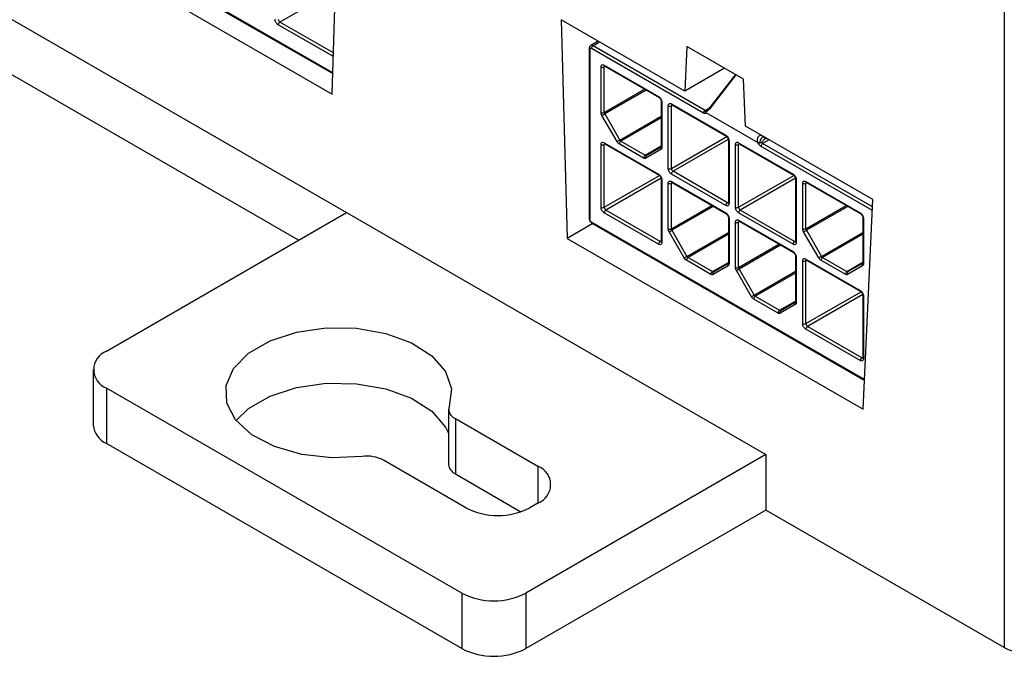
# Model space of a CAD drawing. Header units: millimetres. Extents: x 25 to 1093, y 25 to 838.
# Tile 5 of 16: x 117 to 160, y 349 to 378. Entities that reach past the tile are written whole.
import ezdxf

# ---------------------------------------------------------------- set-up
doc = ezdxf.new("R2010")
doc.units = ezdxf.units.MM

msp = doc.modelspace()

# ---------------------------------------------------------------- linework, layer by layer
at = {"ltscale": 4}
for p, q in [((160.219, 393.834), (160.219, 349.789)), ((107.26, 382.811), (131.154, 369.018)), ((130.546, 375.199), (118.663, 382.058)), ((118.684, 382.013), (130.545, 375.165)), ((130.515, 374.26), (130.77, 382.117)), ((117.775, 381.615), (130.515, 374.26)), ((129.039, 367.796), (107.267, 380.365)), ((130.652, 378.856), (128.209, 377.446)), ((130.542, 375.936), (128.138, 377.323)), ((130.574, 376.08), (128.209, 377.446)), ((146.103, 374.391), (140.632, 377.549)), ((140.632, 377.549), (140.907, 367.878)), ((142.278, 376.599), (141.947, 376.408)), ((142.047, 376.398), (142.337, 376.566)), ((146.996, 373.541), (142.047, 376.398)), ((146.195, 376.364), (146.103, 374.391)), ((148.69, 374.923), (146.195, 376.364)), ((141.876, 376.276), (141.876, 368.764)), ((141.905, 376.235), (141.905, 368.723)), ((146.926, 373.418), (141.976, 376.276)), ((142.542, 375.541), (144.946, 374.153)), ((142.583, 375.483), (142.542, 375.459)), ((142.562, 375.495), (144.966, 374.107)), ((142.4, 373.452), (142.4, 375.459)), ((142.542, 373.452), (142.542, 375.459)), ((147.858, 375.404), (146.103, 374.391)), ((148.335, 375.129), (147.235, 373.704)), ((147.277, 373.691), (148.371, 375.108)), ((148.782, 372.844), (148.69, 374.923)), ((142.542, 373.452), (144.322, 374.479)), ((144.392, 374.439), (142.562, 373.382)), ((145.058, 373.949), (145.058, 371.941)), ((145.087, 373.908), (145.087, 371.901)), ((145.37, 370.969), (145.37, 373.745)), ((145.511, 373.826), (147.916, 372.439)), ((145.553, 373.769), (145.511, 373.745)), ((145.511, 370.969), (145.511, 373.745)), ((145.532, 373.781), (147.936, 372.393)), ((143.107, 372.159), (142.442, 373.312)), ((142.562, 373.382), (143.228, 372.229)), ((146.996, 373.541), (147.266, 373.697)), ((147.244, 373.684), (147.041, 373.533)), ((149.349, 372.101), (147.048, 373.429)), ((143.228, 372.229), (145.058, 373.285)), ((145.058, 373.204), (143.278, 372.176)), ((154.412, 369.595), (148.782, 372.844)), ((142.4, 369.253), (142.4, 372.03)), ((142.542, 372.111), (144.946, 370.724)), ((142.583, 372.054), (142.542, 372.03)), ((142.542, 369.253), (142.542, 372.03)), ((142.562, 372.066), (144.966, 370.678)), ((144.28, 371.434), (143.207, 372.054)), ((143.278, 372.176), (144.351, 371.557)), ((145.511, 370.969), (147.955, 372.379)), ((148.025, 372.256), (145.582, 370.846)), ((148.028, 372.234), (148.028, 369.458)), ((148.057, 372.194), (148.057, 369.417)), ((148.34, 369.254), (148.34, 372.03)), ((148.481, 372.112), (150.885, 370.724)), ((148.523, 372.054), (148.481, 372.03)), ((148.481, 369.254), (148.481, 372.03)), ((148.502, 372.066), (150.906, 370.678)), ((149.497, 372.115), (149.648, 372.296)), ((149.552, 372.4), (149.54, 372.384)), ((149.832, 372.239), (149.542, 372.071)), ((154.396, 369.269), (149.542, 372.071)), ((149.648, 372.296), (149.674, 372.33)), ((149.648, 372.296), (149.69, 372.32)), ((149.728, 372.261), (149.685, 372.317)), ((144.351, 371.557), (145.058, 371.965)), ((145.046, 371.809), (144.38, 371.425)), ((144.401, 371.552), (145.056, 371.93)), ((145.043, 371.914), (145.054, 371.927)), ((154.389, 369.11), (149.471, 371.949)), ((147.916, 369.336), (145.511, 370.724)), ((147.986, 369.458), (145.582, 370.846)), ((142.542, 369.253), (144.985, 370.664)), ((145.055, 370.541), (142.612, 369.131)), ((145.058, 370.519), (145.058, 367.743)), ((145.087, 370.479), (145.087, 367.702)), ((145.37, 368.308), (145.37, 370.315)), ((145.511, 370.397), (147.916, 369.009)), ((145.553, 370.339), (145.511, 370.315)), ((145.511, 368.308), (145.511, 370.315)), ((145.532, 370.351), (147.936, 368.963)), ((148.481, 369.254), (150.925, 370.665)), ((150.995, 370.542), (148.552, 369.132)), ((150.997, 370.52), (150.997, 367.744)), ((151.027, 370.479), (151.027, 367.703)), ((151.31, 368.308), (151.31, 370.316)), ((151.451, 370.398), (153.855, 369.01)), ((151.492, 370.34), (151.451, 370.316)), ((151.451, 368.308), (151.451, 370.316)), ((151.472, 370.352), (153.876, 368.964)), ((147.986, 369.458), (148.028, 369.482)), ((153.98, 360.331), (154.412, 369.595)), ((120.546, 362.893), (131.154, 369.018)), ((131.154, 369.018), (149.687, 358.319)), ((144.946, 367.621), (142.542, 369.009)), ((145.016, 367.743), (142.612, 369.131)), ((145.511, 368.308), (147.292, 369.335)), ((147.362, 369.295), (145.532, 368.238)), ((150.885, 367.621), (148.481, 369.009)), ((150.956, 367.744), (148.552, 369.132)), ((151.451, 368.308), (153.231, 369.336)), ((153.302, 369.295), (151.472, 368.239)), ((142.037, 368.531), (140.907, 367.878)), ((154.041, 361.635), (141.976, 368.6)), ((141.997, 368.554), (154.039, 361.602)), ((148.028, 368.805), (148.028, 366.797)), ((148.057, 368.764), (148.057, 366.757)), ((148.34, 366.593), (148.34, 368.601)), ((148.481, 368.682), (150.885, 367.295)), ((148.523, 368.625), (148.481, 368.601)), ((148.481, 366.593), (148.481, 368.601)), ((148.502, 368.637), (150.906, 367.249)), ((153.967, 368.805), (153.967, 366.798)), ((153.997, 368.765), (153.997, 366.757)), ((146.077, 367.015), (145.411, 368.168)), ((145.532, 368.238), (146.198, 367.085)), ((146.198, 367.085), (148.028, 368.141)), ((152.017, 367.016), (151.351, 368.169)), ((151.472, 368.239), (152.137, 367.086)), ((152.137, 367.086), (153.967, 368.142)), ((140.907, 367.878), (153.98, 360.331)), ((145.016, 367.743), (145.058, 367.767)), ((148.028, 368.06), (146.248, 367.032)), ((150.956, 367.744), (150.997, 367.768)), ((153.967, 368.06), (152.187, 367.033)), ((148.481, 366.593), (150.261, 367.621)), ((150.332, 367.58), (148.502, 366.524)), ((147.25, 366.29), (146.177, 366.91)), ((146.248, 367.032), (147.321, 366.413)), ((147.321, 366.413), (148.028, 366.821)), ((147.371, 366.408), (148.025, 366.786)), ((148.013, 366.77), (148.023, 366.783)), ((150.997, 367.09), (150.997, 365.083)), ((151.027, 367.05), (151.027, 365.042)), ((151.31, 364.11), (151.31, 366.886)), ((151.451, 366.968), (153.855, 365.58)), ((151.492, 366.91), (151.451, 366.886)), ((151.451, 364.11), (151.451, 366.886)), ((151.472, 366.922), (153.876, 365.534)), ((153.19, 366.291), (152.117, 366.91)), ((152.187, 367.033), (153.26, 366.414)), ((153.26, 366.414), (153.967, 366.822)), ((153.31, 366.409), (153.965, 366.787)), ((153.953, 366.771), (153.963, 366.783)), ((148.016, 366.665), (147.35, 366.281)), ((149.047, 365.301), (148.381, 366.454)), ((148.502, 366.524), (149.168, 365.371)), ((149.168, 365.371), (150.997, 366.427)), ((150.997, 366.345), (149.218, 365.318)), ((153.955, 366.666), (153.29, 366.281)), ((151.451, 364.11), (153.895, 365.521)), ((150.22, 364.576), (149.147, 365.195)), ((149.218, 365.318), (150.29, 364.699)), ((150.29, 364.699), (150.997, 365.107)), ((150.34, 364.694), (150.995, 365.072)), ((150.983, 365.056), (150.993, 365.068)), ((153.965, 365.398), (151.522, 363.988)), ((153.967, 365.376), (153.967, 362.6)), ((153.997, 365.335), (153.997, 362.559)), ((150.985, 364.951), (150.32, 364.566)), ((153.855, 362.477), (151.451, 363.865)), ((153.926, 362.6), (151.522, 363.988)), ((153.926, 362.6), (153.967, 362.624)), ((119.96, 362.077), (119.96, 359.627)), ((136.25, 352.195), (120.546, 361.261)), ((120.546, 361.261), (120.546, 358.811)), ((135.665, 360.328), (135.665, 357.878)), ((135.963, 359.912), (139.609, 357.807)), ((135.963, 359.912), (135.963, 357.463)), ((136.25, 349.745), (120.546, 358.811)), ((136.427, 355.971), (132.783, 358.074)), ((149.687, 358.319), (139.079, 352.195)), ((149.687, 358.319), (149.687, 355.869)), ((139.609, 357.807), (139.609, 356.175)), ((135.963, 357.463), (138.856, 355.792)), ((139.609, 356.175), (139.255, 355.971)), ((149.687, 355.869), (139.079, 349.745)), ((160.219, 349.789), (149.687, 355.869)), ((136.25, 352.195), (136.25, 349.745)), ((139.079, 352.195), (139.079, 349.745))]:
    msp.add_line(p, q, dxfattribs=at)
at = {"ltscale": 4, "flags": 128}
for points in [[(142.442, 373.312), (142.453, 373.319), (142.466, 373.326), (142.481, 373.335), (142.498, 373.345), (142.515, 373.354), (142.531, 373.364), (142.547, 373.373), (142.562, 373.382)], [(143.107, 372.159), (143.118, 372.166), (143.132, 372.173), (143.147, 372.182), (143.163, 372.192), (143.18, 372.201), (143.197, 372.211), (143.213, 372.22), (143.228, 372.229)], [(144.378, 371.53), (144.388, 371.542), (144.401, 371.552)], [(144.401, 371.552), (144.396, 371.55), (144.391, 371.548)], [(145.411, 368.168), (145.422, 368.175), (145.436, 368.183), (145.451, 368.191), (145.467, 368.201), (145.484, 368.211), (145.501, 368.22), (145.517, 368.23), (145.532, 368.238)], [(151.351, 368.169), (151.362, 368.175), (151.376, 368.183), (151.391, 368.192), (151.407, 368.201), (151.424, 368.211), (151.441, 368.221), (151.457, 368.23), (151.472, 368.239)], [(146.077, 367.015), (146.088, 367.022), (146.102, 367.03), (146.117, 367.038), (146.133, 367.048), (146.15, 367.058), (146.167, 367.067), (146.183, 367.077), (146.198, 367.085)], [(152.017, 367.016), (152.028, 367.022), (152.041, 367.03), (152.056, 367.039), (152.073, 367.048), (152.09, 367.058), (152.107, 367.068), (152.123, 367.077), (152.137, 367.086)], [(147.347, 366.386), (147.358, 366.398), (147.371, 366.408)], [(147.371, 366.408), (147.365, 366.406), (147.361, 366.404)], [(148.381, 366.454), (148.392, 366.46), (148.406, 366.468), (148.421, 366.477), (148.437, 366.486), (148.454, 366.496), (148.471, 366.506), (148.487, 366.515), (148.502, 366.524)], [(153.287, 366.387), (153.297, 366.399), (153.31, 366.409)], [(153.31, 366.409), (153.305, 366.406), (153.3, 366.405)], [(149.047, 365.301), (149.058, 365.307), (149.071, 365.315), (149.087, 365.324), (149.103, 365.333), (149.12, 365.343), (149.137, 365.353), (149.153, 365.362), (149.168, 365.371)], [(150.317, 364.672), (150.328, 364.684), (150.34, 364.694)], [(150.34, 364.694), (150.335, 364.691), (150.33, 364.69)], [(131.845, 358.234), (130.502, 358.175), (129.18, 358.326), (127.976, 358.674), (126.977, 359.196), (126.255, 359.852), (125.863, 360.596), (125.829, 361.374), (126.156, 362.128), (126.82, 362.805), (127.773, 363.354), (128.945, 363.737), (130.252, 363.926), (131.599, 363.906), (132.887, 363.679), (134.024, 363.262), (134.927, 362.685), (135.53, 361.989), (135.79, 361.226), (135.687, 360.451)], [(126.271, 359.832), (126.82, 360.355), (127.773, 360.905), (128.945, 361.288), (130.252, 361.476), (131.599, 361.456), (132.887, 361.229), (134.024, 360.812), (134.927, 360.235), (135.53, 359.54), (135.665, 359.271)]]:
    msp.add_lwpolyline(points, dxfattribs=at)
at = {"ltscale": 16}
for centre, radius, start, end in [((128.292, 377.575), 0.154, 182.6055, 237.3945), ((128.292, 377.316), 0.154, 122.6055, 177.3945), ((141.988, 376.319), 0.0984, 53.6652, 115.419), ((142.129, 376.269), 0.154, 122.6055, 177.3945), ((130.694, 375.929), 0.152, 143.2333, 177.462), ((141.926, 376.281), 0.0504, 186.0037, 245.5984), ((142.592, 375.536), 0.0503, 174.3796, 234.302), ((142.596, 375.463), 0.0542, 138.2809, 184.4427), ((142.471, 375.596), 0.154, 242.6097, 297.3903), ((144.993, 374.147), 0.0479, 172.7178, 236.2072), ((145.106, 373.952), 0.0479, 183.8766, 247.279), ((145.441, 373.881), 0.154, 242.6097, 297.3903), ((145.561, 373.821), 0.0503, 174.3796, 234.302), ((145.565, 373.749), 0.0542, 138.2809, 184.4427), ((142.471, 373.588), 0.154, 242.6097, 297.3903), ((142.686, 373.457), 0.144, 181.9565, 211.1437), ((147.079, 373.411), 0.154, 122.6055, 177.3945), ((147.027, 373.586), 0.0542, 235.8404, 284.973), ((147.241, 373.65), 0.0544, 48.5347, 96.0953), ((147.963, 372.432), 0.0479, 172.7178, 236.2072), ((142.471, 372.166), 0.154, 242.6097, 297.3903), ((142.592, 372.106), 0.0503, 174.3796, 234.302), ((142.596, 372.034), 0.0542, 138.2809, 184.4427), ((143.361, 372.047), 0.154, 122.6055, 177.3945), ((143.354, 372.299), 0.144, 208.8556, 238.0453), ((148.075, 372.238), 0.0479, 183.8766, 247.279), ((148.41, 372.167), 0.154, 242.6097, 297.3903), ((148.531, 372.107), 0.0503, 174.3796, 234.302), ((148.535, 372.034), 0.0542, 138.2809, 184.4427), ((149.625, 371.942), 0.154, 122.6055, 177.3945), ((149.615, 372.19), 0.139, 212.4523, 238.3812), ((149.323, 372.009), 0.433, 41.3765, 59.9399), ((144.434, 371.427), 0.154, 122.6055, 177.3945), ((144.382, 371.605), 0.0579, 236.9235, 278.3365), ((145.128, 371.864), 0.0991, 149.2372, 213.4686), ((145.108, 371.946), 0.0503, 185.6948, 245.6253), ((144.463, 371.479), 0.099, 149.0713, 213.4811), ((144.993, 370.717), 0.0479, 172.7178, 236.2072), ((145.441, 371.105), 0.154, 242.6097, 297.3903), ((145.665, 370.975), 0.154, 182.6055, 237.3945), ((145.665, 370.717), 0.154, 122.6055, 177.3945), ((150.933, 370.718), 0.0479, 172.7178, 236.2072), ((145.106, 370.523), 0.0479, 183.8766, 247.279), ((145.441, 370.452), 0.154, 242.6097, 297.3903), ((145.561, 370.392), 0.0503, 174.3796, 234.302), ((145.565, 370.319), 0.0542, 138.2809, 184.4427), ((151.045, 370.523), 0.0479, 183.8766, 247.279), ((151.38, 370.452), 0.154, 242.6097, 297.3903), ((151.501, 370.393), 0.0503, 174.3796, 234.302), ((151.505, 370.32), 0.0542, 138.2809, 184.4427), ((148.069, 369.329), 0.154, 122.6055, 177.3945), ((148.017, 369.503), 0.0542, 235.5633, 281.6892), ((148.078, 369.463), 0.0503, 185.6948, 245.6253), ((142.471, 369.39), 0.154, 242.6097, 297.3903), ((142.695, 369.26), 0.154, 182.6055, 237.3945), ((142.695, 369.002), 0.154, 122.6055, 177.3945), ((147.963, 369.003), 0.0479, 172.7178, 236.2072), ((148.41, 369.391), 0.154, 242.6097, 297.3903), ((148.635, 369.261), 0.154, 182.6055, 237.3945), ((148.635, 369.002), 0.154, 122.6055, 177.3945), ((153.903, 369.004), 0.0479, 172.7178, 236.2072), ((141.926, 368.769), 0.0503, 185.6948, 245.6253), ((142.026, 368.595), 0.0503, 174.3796, 234.302), ((148.075, 368.808), 0.0479, 183.8766, 247.279), ((148.41, 368.737), 0.154, 242.6097, 297.3903), ((148.531, 368.678), 0.0503, 174.3796, 234.302), ((148.535, 368.605), 0.0542, 138.2809, 184.4427), ((154.015, 368.809), 0.0479, 183.8766, 247.279), ((145.441, 368.444), 0.154, 242.6097, 297.3903), ((145.656, 368.313), 0.144, 181.9565, 211.1437), ((151.38, 368.445), 0.154, 242.6097, 297.3903), ((151.595, 368.313), 0.144, 181.9565, 211.1437), ((145.099, 367.614), 0.154, 122.6055, 177.3945), ((145.047, 367.788), 0.0542, 235.5633, 281.6892), ((145.108, 367.748), 0.0503, 185.6948, 245.6253), ((151.039, 367.614), 0.154, 122.6055, 177.3945), ((150.987, 367.788), 0.0542, 235.5633, 281.6892), ((151.048, 367.749), 0.0503, 185.6948, 245.6253), ((150.933, 367.289), 0.0479, 172.7178, 236.2072), ((146.331, 366.903), 0.154, 122.6055, 177.3945), ((146.324, 367.155), 0.144, 208.8556, 238.0453), ((148.098, 366.72), 0.0991, 149.2372, 213.4686), ((148.078, 366.802), 0.0503, 185.6948, 245.6253), ((151.045, 367.094), 0.0479, 183.8766, 247.279), ((151.38, 367.023), 0.154, 242.6097, 297.3903), ((151.501, 366.963), 0.0503, 174.3796, 234.302), ((151.505, 366.891), 0.0542, 138.2809, 184.4427), ((152.27, 366.903), 0.154, 122.6055, 177.3945), ((152.264, 367.155), 0.144, 208.8556, 238.0453), ((154.038, 366.72), 0.0991, 149.2372, 213.4686), ((154.017, 366.803), 0.0503, 185.6948, 245.6253), ((147.403, 366.284), 0.154, 122.6055, 177.3945), ((147.352, 366.461), 0.0579, 236.9235, 278.3365), ((147.432, 366.335), 0.099, 149.0713, 213.4811), ((148.41, 366.73), 0.154, 242.6097, 297.3903), ((148.625, 366.598), 0.144, 181.9565, 211.1437), ((153.343, 366.284), 0.154, 122.6055, 177.3945), ((153.292, 366.462), 0.0579, 236.9235, 278.3365), ((153.372, 366.336), 0.099, 149.0713, 213.4811), ((153.903, 365.574), 0.0479, 172.7178, 236.2072), ((149.3, 365.188), 0.154, 122.6055, 177.3945), ((149.294, 365.44), 0.144, 208.8556, 238.0453), ((151.068, 365.005), 0.0991, 149.2372, 213.4686), ((151.048, 365.088), 0.0503, 185.6948, 245.6253), ((154.015, 365.379), 0.0479, 183.8766, 247.279), ((150.373, 364.569), 0.154, 122.6055, 177.3945), ((150.322, 364.747), 0.0579, 236.9235, 278.3365), ((150.402, 364.621), 0.099, 149.0713, 213.4811), ((151.38, 364.247), 0.154, 242.6097, 297.3903), ((151.605, 364.117), 0.154, 182.6055, 237.3945), ((151.605, 363.858), 0.154, 122.6055, 177.3945), ((120.855, 362.077), 0.873, 110.7834, 249.2166), ((154.009, 362.47), 0.154, 122.6055, 177.3945), ((153.957, 362.644), 0.0542, 235.5633, 281.6892), ((154.017, 362.605), 0.0503, 185.6948, 245.6253), ((136.129, 360.337), 0.456, 165.5245, 248.6333), ((120.961, 359.727), 1.006, 185.6948, 245.6253), ((132.065, 356.693), 1.557, 62.5317, 98.1105), ((136.18, 357.933), 0.518, 186.0942, 245.2295), ((139.299, 356.991), 0.873, 290.7834, 69.2166), ((137.841, 358.7), 3.074, 242.6097, 297.3903), ((137.664, 354.924), 3.074, 242.6097, 297.3903), ((137.664, 352.474), 3.074, 242.6097, 297.3903), ((161.634, 352.518), 3.074, 242.6097, 297.3903)]:
    msp.add_arc(centre, radius, start, end, dxfattribs=at)
at = {"ltscale": 4}
for points, knots in [([(128.138, 377.323), (128.12, 377.336), (128.082, 377.362), (128.036, 377.428), (128.002, 377.5), (127.999, 377.546), (127.997, 377.568)], [0, 0, 0, 0, 0.249127, 0.499863, 0.749135, 1, 1, 1, 1]), ([(141.947, 376.406), (141.939, 376.401), (141.913, 376.387), (141.886, 376.343), (141.874, 376.302), (141.876, 376.278), (141.877, 376.276)], [0, 0, 0, 0, 0.183146, 0.557132, 0.945338, 1, 1, 1, 1]), ([(141.976, 376.276), (141.967, 376.28), (141.948, 376.288), (141.928, 376.283), (141.917, 376.274), (141.907, 376.261), (141.906, 376.245), (141.905, 376.235)], [0, 0, 0, 0, 0.248037, 0.499103, 0.626166, 0.748705, 1, 1, 1, 1]), ([(142.4, 375.459), (142.402, 375.48), (142.406, 375.52), (142.439, 375.554), (142.485, 375.567), (142.523, 375.55), (142.542, 375.541)], [0, 0, 0, 0, 0.249127, 0.499863, 0.749135, 1, 1, 1, 1]), ([(142.549, 375.501), (142.549, 375.501), (142.55, 375.501), (142.558, 375.497), (142.562, 375.495)], [0, 0, 0, 0, 0.51052, 1, 1, 1, 1]), ([(144.946, 374.153), (144.964, 374.14), (145.001, 374.114), (145.048, 374.049), (145.081, 373.976), (145.085, 373.931), (145.087, 373.908)], [0, 0, 0, 0, 0.249127, 0.499863, 0.749135, 1, 1, 1, 1]), ([(144.966, 374.107), (144.967, 374.107), (144.971, 374.105), (144.982, 374.097), (144.997, 374.082), (145.014, 374.063), (145.024, 374.047), (145.03, 374.038)], [0, 0, 0, 0, 0.0161866, 0.2759761, 0.4824918, 0.7099083, 1, 1, 1, 1]), ([(145.03, 374.038), (145.036, 374.026), (145.045, 374.008), (145.053, 373.983), (145.057, 373.966), (145.058, 373.953), (145.058, 373.949), (145.058, 373.949)], [0, 0, 0, 0, 0.3829827, 0.5327946, 0.7642827, 0.9878541, 1, 1, 1, 1]), ([(145.37, 373.745), (145.372, 373.765), (145.376, 373.806), (145.409, 373.84), (145.455, 373.852), (145.493, 373.835), (145.511, 373.826)], [0, 0, 0, 0, 0.2491269, 0.4998627, 0.7491349, 1, 1, 1, 1]), ([(145.519, 373.786), (145.519, 373.786), (145.52, 373.787), (145.528, 373.782), (145.532, 373.78)], [0, 0, 0, 0, 0.51052, 1, 1, 1, 1]), ([(147.048, 373.429), (147.041, 373.421), (147.027, 373.406), (146.997, 373.398), (146.963, 373.4), (146.938, 373.412), (146.926, 373.418)], [0, 0, 0, 0, 0.249219, 0.499946, 0.749227, 1, 1, 1, 1]), ([(147.017, 373.479), (147.038, 373.488), (147.085, 373.509), (147.178, 373.577), (147.237, 373.644), (147.277, 373.691)], [0, 0, 0, 0, 0.210639, 0.454557, 1, 1, 1, 1]), ([(147.017, 373.479), (147.017, 373.484), (147.017, 373.496), (147.022, 373.51), (147.029, 373.524), (147.037, 373.53), (147.041, 373.533)], [0, 0, 0, 0, 0.2182276, 0.4574079, 0.7178191, 1, 1, 1, 1]), ([(147.048, 373.429), (147.041, 373.434), (147.028, 373.444), (147.018, 373.462), (147.017, 373.474), (147.017, 373.479)], [0, 0, 0, 0, 0.4335883, 0.7990098, 1, 1, 1, 1]), ([(147.916, 372.439), (147.934, 372.426), (147.971, 372.4), (148.018, 372.334), (148.051, 372.262), (148.055, 372.216), (148.057, 372.194)], [0, 0, 0, 0, 0.249127, 0.499863, 0.749135, 1, 1, 1, 1]), ([(149.494, 372.434), (149.473, 372.434), (149.428, 372.434), (149.363, 372.399), (149.315, 372.336), (149.299, 372.263), (149.302, 372.192), (149.317, 372.121), (149.342, 372.072), (149.355, 372.045)], [0, 0, 0, 0, 0.127127, 0.268872, 0.430984, 0.599596, 0.715226, 0.839816, 1, 1, 1, 1]), ([(142.4, 372.03), (142.402, 372.05), (142.406, 372.091), (142.439, 372.125), (142.485, 372.137), (142.523, 372.12), (142.542, 372.111)], [0, 0, 0, 0, 0.249127, 0.499863, 0.749135, 1, 1, 1, 1]), ([(142.549, 372.071), (142.549, 372.071), (142.55, 372.072), (142.558, 372.067), (142.562, 372.065)], [0, 0, 0, 0, 0.51052, 1, 1, 1, 1]), ([(147.936, 372.393), (147.937, 372.393), (147.94, 372.391), (147.952, 372.382), (147.967, 372.368), (147.984, 372.349), (147.994, 372.333), (148, 372.324)], [0, 0, 0, 0, 0.016187, 0.275976, 0.482492, 0.709908, 1, 1, 1, 1]), ([(148, 372.324), (148.006, 372.311), (148.015, 372.294), (148.023, 372.269), (148.027, 372.251), (148.028, 372.239), (148.028, 372.235), (148.028, 372.234)], [0, 0, 0, 0, 0.382983, 0.532795, 0.764283, 0.987854, 1, 1, 1, 1]), ([(148.34, 372.03), (148.342, 372.051), (148.346, 372.091), (148.379, 372.125), (148.425, 372.138), (148.462, 372.121), (148.481, 372.112)], [0, 0, 0, 0, 0.249127, 0.499863, 0.749135, 1, 1, 1, 1]), ([(148.489, 372.072), (148.489, 372.072), (148.49, 372.072), (148.498, 372.068), (148.502, 372.066)], [0, 0, 0, 0, 0.51052, 1, 1, 1, 1]), ([(149.471, 371.949), (149.459, 371.957), (149.434, 371.973), (149.4, 372.01), (149.37, 372.053), (149.356, 372.085), (149.349, 372.101)], [0, 0, 0, 0, 0.249219, 0.499946, 0.749227, 1, 1, 1, 1]), ([(149.414, 372.095), (149.405, 372.093), (149.388, 372.089), (149.366, 372.093), (149.354, 372.099), (149.349, 372.101)], [0, 0, 0, 0, 0.364054, 0.725505, 1, 1, 1, 1]), ([(149.54, 372.384), (149.506, 372.334), (149.456, 372.262), (149.419, 372.161), (149.415, 372.116), (149.414, 372.095)], [0, 0, 0, 0, 0.545411, 0.78817, 1, 1, 1, 1]), ([(149.497, 372.115), (149.49, 372.114), (149.476, 372.112), (149.454, 372.107), (149.433, 372.101), (149.42, 372.097), (149.414, 372.095)], [0, 0, 0, 0, 0.282181, 0.542592, 0.781772, 1, 1, 1, 1]), ([(145.058, 371.941), (145.057, 371.933), (145.055, 371.916), (145.047, 371.915), (145.043, 371.914)], [0, 0, 0, 0, 0.519375, 1, 1, 1, 1]), ([(144.946, 370.724), (144.964, 370.711), (145.001, 370.685), (145.048, 370.619), (145.081, 370.546), (145.085, 370.501), (145.087, 370.479)], [0, 0, 0, 0, 0.249127, 0.499863, 0.749135, 1, 1, 1, 1]), ([(144.966, 370.678), (144.967, 370.677), (144.971, 370.676), (144.982, 370.667), (144.997, 370.653), (145.014, 370.634), (145.024, 370.618), (145.03, 370.609)], [0, 0, 0, 0, 0.016187, 0.275976, 0.482492, 0.709908, 1, 1, 1, 1]), ([(145.511, 370.724), (145.493, 370.737), (145.456, 370.762), (145.409, 370.828), (145.376, 370.901), (145.372, 370.946), (145.37, 370.969)], [0, 0, 0, 0, 0.249127, 0.499863, 0.749135, 1, 1, 1, 1]), ([(150.885, 370.724), (150.904, 370.711), (150.941, 370.685), (150.987, 370.62), (151.021, 370.547), (151.025, 370.502), (151.027, 370.479)], [0, 0, 0, 0, 0.249127, 0.499863, 0.749135, 1, 1, 1, 1]), ([(150.906, 370.678), (150.906, 370.678), (150.91, 370.676), (150.922, 370.668), (150.937, 370.654), (150.954, 370.635), (150.964, 370.618), (150.969, 370.609)], [0, 0, 0, 0, 0.016187, 0.275976, 0.482492, 0.709908, 1, 1, 1, 1]), ([(145.03, 370.609), (145.036, 370.596), (145.045, 370.579), (145.053, 370.554), (145.057, 370.536), (145.058, 370.524), (145.058, 370.52), (145.058, 370.519)], [0, 0, 0, 0, 0.382983, 0.532795, 0.764283, 0.987854, 1, 1, 1, 1]), ([(145.37, 370.315), (145.372, 370.336), (145.376, 370.376), (145.409, 370.41), (145.455, 370.423), (145.493, 370.406), (145.511, 370.397)], [0, 0, 0, 0, 0.249127, 0.499863, 0.749135, 1, 1, 1, 1]), ([(145.519, 370.357), (145.519, 370.357), (145.52, 370.357), (145.528, 370.353), (145.532, 370.351)], [0, 0, 0, 0, 0.5105203, 1, 1, 1, 1]), ([(150.969, 370.609), (150.976, 370.597), (150.985, 370.579), (150.993, 370.555), (150.997, 370.537), (150.998, 370.524), (150.997, 370.52), (150.997, 370.52)], [0, 0, 0, 0, 0.382983, 0.532795, 0.764283, 0.987854, 1, 1, 1, 1]), ([(151.31, 370.316), (151.312, 370.336), (151.315, 370.377), (151.349, 370.411), (151.395, 370.423), (151.432, 370.406), (151.451, 370.398)], [0, 0, 0, 0, 0.249127, 0.499863, 0.749135, 1, 1, 1, 1]), ([(151.458, 370.357), (151.459, 370.358), (151.46, 370.358), (151.468, 370.354), (151.472, 370.352)], [0, 0, 0, 0, 0.51052, 1, 1, 1, 1]), ([(148.057, 369.417), (148.055, 369.397), (148.051, 369.356), (148.018, 369.322), (147.972, 369.31), (147.934, 369.327), (147.916, 369.336)], [0, 0, 0, 0, 0.249127, 0.499863, 0.749135, 1, 1, 1, 1]), ([(148.028, 369.458), (148.027, 369.454), (148.027, 369.447), (148.026, 369.443), (148.026, 369.443), (148.026, 369.444)], [0, 0, 0, 0, 0.431894, 0.893711, 1, 1, 1, 1]), ([(142.542, 369.009), (142.523, 369.021), (142.486, 369.047), (142.44, 369.113), (142.406, 369.186), (142.402, 369.231), (142.4, 369.253)], [0, 0, 0, 0, 0.249127, 0.499863, 0.749135, 1, 1, 1, 1]), ([(147.916, 369.009), (147.934, 368.996), (147.971, 368.97), (148.018, 368.905), (148.051, 368.832), (148.055, 368.787), (148.057, 368.764)], [0, 0, 0, 0, 0.2491269, 0.4998627, 0.7491349, 1, 1, 1, 1]), ([(147.936, 368.963), (147.937, 368.963), (147.94, 368.961), (147.952, 368.953), (147.967, 368.939), (147.984, 368.92), (147.994, 368.903), (148, 368.894)], [0, 0, 0, 0, 0.016187, 0.275976, 0.482492, 0.709908, 1, 1, 1, 1]), ([(148.481, 369.009), (148.463, 369.022), (148.425, 369.048), (148.379, 369.113), (148.345, 369.186), (148.342, 369.231), (148.34, 369.254)], [0, 0, 0, 0, 0.249127, 0.499863, 0.749135, 1, 1, 1, 1]), ([(153.855, 369.01), (153.874, 368.997), (153.911, 368.971), (153.957, 368.905), (153.991, 368.833), (153.995, 368.787), (153.997, 368.765)], [0, 0, 0, 0, 0.249127, 0.499863, 0.749135, 1, 1, 1, 1]), ([(153.876, 368.964), (153.876, 368.964), (153.88, 368.962), (153.892, 368.953), (153.907, 368.939), (153.924, 368.92), (153.934, 368.904), (153.939, 368.895)], [0, 0, 0, 0, 0.016187, 0.275976, 0.482492, 0.709908, 1, 1, 1, 1]), ([(141.877, 368.763), (141.877, 368.752), (141.878, 368.724), (141.89, 368.683), (141.904, 368.655), (141.91, 368.644)], [0, 0, 0, 0, 0.286952, 0.693526, 1, 1, 1, 1]), ([(141.976, 368.6), (141.966, 368.607), (141.953, 368.616), (141.936, 368.636), (141.922, 368.658), (141.908, 368.689), (141.906, 368.711), (141.905, 368.723)], [0, 0, 0, 0, 0.251295, 0.373834, 0.500897, 0.751963, 1, 1, 1, 1]), ([(141.91, 368.644), (141.925, 368.622), (141.947, 368.591), (141.979, 368.564), (141.992, 368.558), (141.997, 368.556)], [0, 0, 0, 0, 0.629931, 0.873142, 1, 1, 1, 1]), ([(148, 368.894), (148.006, 368.882), (148.015, 368.864), (148.023, 368.84), (148.027, 368.822), (148.028, 368.809), (148.028, 368.805), (148.028, 368.805)], [0, 0, 0, 0, 0.382983, 0.532795, 0.764283, 0.987854, 1, 1, 1, 1]), ([(148.34, 368.601), (148.342, 368.621), (148.346, 368.662), (148.379, 368.696), (148.425, 368.708), (148.462, 368.691), (148.481, 368.682)], [0, 0, 0, 0, 0.249127, 0.499863, 0.749135, 1, 1, 1, 1]), ([(148.489, 368.642), (148.489, 368.642), (148.49, 368.643), (148.498, 368.639), (148.502, 368.637)], [0, 0, 0, 0, 0.51052, 1, 1, 1, 1]), ([(153.939, 368.895), (153.946, 368.882), (153.955, 368.865), (153.963, 368.84), (153.966, 368.822), (153.968, 368.81), (153.967, 368.806), (153.967, 368.806)], [0, 0, 0, 0, 0.3829827, 0.5327946, 0.7642827, 0.9878541, 1, 1, 1, 1]), ([(145.087, 367.702), (145.085, 367.682), (145.081, 367.641), (145.048, 367.607), (145.002, 367.595), (144.964, 367.612), (144.946, 367.621)], [0, 0, 0, 0, 0.249127, 0.499863, 0.749135, 1, 1, 1, 1]), ([(145.058, 367.743), (145.058, 367.739), (145.057, 367.732), (145.056, 367.728), (145.056, 367.728), (145.056, 367.729)], [0, 0, 0, 0, 0.431894, 0.893711, 1, 1, 1, 1]), ([(151.027, 367.703), (151.025, 367.683), (151.021, 367.642), (150.988, 367.608), (150.941, 367.595), (150.904, 367.613), (150.885, 367.621)], [0, 0, 0, 0, 0.249127, 0.499863, 0.749135, 1, 1, 1, 1]), ([(150.997, 367.744), (150.997, 367.74), (150.997, 367.732), (150.995, 367.728), (150.996, 367.729), (150.996, 367.729)], [0, 0, 0, 0, 0.4318941, 0.8937106, 1, 1, 1, 1]), ([(150.885, 367.295), (150.904, 367.282), (150.941, 367.256), (150.987, 367.19), (151.021, 367.118), (151.025, 367.072), (151.027, 367.05)], [0, 0, 0, 0, 0.2491269, 0.4998627, 0.7491349, 1, 1, 1, 1]), ([(150.906, 367.249), (150.906, 367.249), (150.91, 367.247), (150.922, 367.238), (150.937, 367.224), (150.954, 367.205), (150.964, 367.189), (150.969, 367.18)], [0, 0, 0, 0, 0.0161866, 0.2759761, 0.4824918, 0.7099083, 1, 1, 1, 1]), ([(148.028, 366.797), (148.027, 366.789), (148.025, 366.772), (148.017, 366.771), (148.013, 366.77)], [0, 0, 0, 0, 0.519375, 1, 1, 1, 1]), ([(150.969, 367.18), (150.976, 367.167), (150.985, 367.15), (150.993, 367.125), (150.997, 367.107), (150.998, 367.095), (150.997, 367.091), (150.997, 367.091)], [0, 0, 0, 0, 0.382983, 0.532795, 0.764283, 0.987854, 1, 1, 1, 1]), ([(151.31, 366.886), (151.312, 366.907), (151.315, 366.947), (151.349, 366.982), (151.395, 366.994), (151.432, 366.977), (151.451, 366.968)], [0, 0, 0, 0, 0.249127, 0.499863, 0.749135, 1, 1, 1, 1]), ([(151.458, 366.928), (151.459, 366.928), (151.46, 366.928), (151.468, 366.924), (151.472, 366.922)], [0, 0, 0, 0, 0.51052, 1, 1, 1, 1]), ([(153.967, 366.798), (153.966, 366.789), (153.965, 366.773), (153.957, 366.771), (153.953, 366.771)], [0, 0, 0, 0, 0.519375, 1, 1, 1, 1]), ([(153.855, 365.58), (153.874, 365.567), (153.911, 365.541), (153.957, 365.476), (153.991, 365.403), (153.995, 365.358), (153.997, 365.335)], [0, 0, 0, 0, 0.249127, 0.499863, 0.749135, 1, 1, 1, 1]), ([(153.876, 365.534), (153.876, 365.534), (153.88, 365.532), (153.892, 365.524), (153.907, 365.51), (153.924, 365.491), (153.934, 365.474), (153.939, 365.465)], [0, 0, 0, 0, 0.016187, 0.275976, 0.482492, 0.709908, 1, 1, 1, 1]), ([(153.939, 365.465), (153.946, 365.453), (153.955, 365.435), (153.963, 365.411), (153.966, 365.393), (153.968, 365.38), (153.967, 365.376), (153.967, 365.376)], [0, 0, 0, 0, 0.382983, 0.532795, 0.764283, 0.987854, 1, 1, 1, 1]), ([(150.997, 365.083), (150.997, 365.074), (150.995, 365.058), (150.987, 365.056), (150.983, 365.056)], [0, 0, 0, 0, 0.519375, 1, 1, 1, 1]), ([(151.451, 363.865), (151.432, 363.878), (151.395, 363.904), (151.349, 363.969), (151.315, 364.042), (151.312, 364.087), (151.31, 364.11)], [0, 0, 0, 0, 0.249127, 0.499863, 0.749135, 1, 1, 1, 1]), ([(153.997, 362.559), (153.995, 362.539), (153.991, 362.498), (153.957, 362.464), (153.911, 362.451), (153.874, 362.469), (153.855, 362.477)], [0, 0, 0, 0, 0.249127, 0.499863, 0.749135, 1, 1, 1, 1]), ([(153.967, 362.6), (153.967, 362.596), (153.967, 362.588), (153.965, 362.584), (153.966, 362.585), (153.966, 362.585)], [0, 0, 0, 0, 0.431894, 0.893711, 1, 1, 1, 1])]:
    msp.add_open_spline(points, degree=3, knots=knots, dxfattribs=at)
for points in [[(142.442, 373.312), (142.429, 373.336), (142.405, 373.384), (142.402, 373.429), (142.4, 373.452)], [(143.207, 372.054), (143.188, 372.067), (143.151, 372.092), (143.122, 372.137), (143.107, 372.159)], [(145.087, 371.901), (145.085, 371.88), (145.082, 371.838), (145.058, 371.819), (145.046, 371.809)], [(144.38, 371.425), (144.365, 371.419), (144.336, 371.408), (144.299, 371.426), (144.28, 371.434)], [(145.411, 368.168), (145.399, 368.192), (145.375, 368.24), (145.372, 368.285), (145.37, 368.308)], [(151.351, 368.169), (151.339, 368.193), (151.315, 368.24), (151.311, 368.286), (151.31, 368.308)], [(146.177, 366.91), (146.158, 366.923), (146.121, 366.948), (146.092, 366.993), (146.077, 367.015)], [(152.117, 366.91), (152.098, 366.923), (152.06, 366.949), (152.031, 366.994), (152.017, 367.016)], [(148.057, 366.757), (148.055, 366.736), (148.052, 366.694), (148.028, 366.675), (148.016, 366.665)], [(148.381, 366.454), (148.369, 366.478), (148.345, 366.525), (148.342, 366.571), (148.34, 366.593)], [(153.997, 366.757), (153.995, 366.736), (153.991, 366.695), (153.967, 366.675), (153.955, 366.666)], [(147.35, 366.281), (147.335, 366.275), (147.306, 366.264), (147.269, 366.282), (147.25, 366.29)], [(153.29, 366.281), (153.275, 366.276), (153.246, 366.264), (153.208, 366.282), (153.19, 366.291)], [(149.147, 365.195), (149.128, 365.208), (149.09, 365.234), (149.061, 365.279), (149.047, 365.301)], [(151.027, 365.042), (151.025, 365.021), (151.022, 364.98), (150.997, 364.96), (150.985, 364.951)], [(150.32, 364.566), (150.305, 364.561), (150.276, 364.549), (150.238, 364.567), (150.22, 364.576)]]:
    msp.add_open_spline(points, degree=3, dxfattribs=at)

doc.saveas('drawing.dxf')
